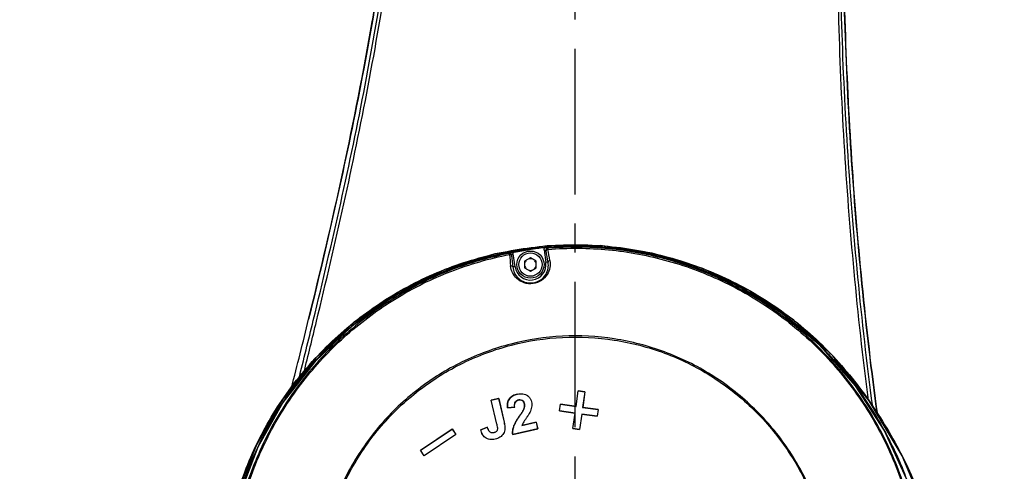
# Model space of a CAD drawing. Header units: millimetres. Extents: x 7426 to 8300, y 123 to 421.
# Tile 70 of 197: x 8007.33 to 8020.01, y 248.71 to 254.53. Entities that reach past the tile are written whole.
import ezdxf
from ezdxf import colors
from ezdxf.entities.mleader import LeaderData, LeaderLine
from ezdxf.math import Vec2, Vec3

# ---------------------------------------------------------------- set-up
doc = ezdxf.new("R2010")
doc.units = ezdxf.units.MM
doc.linetypes.add('CENTER', pattern=[0.6, 0.375, -0.075, 0.075, -0.075])
for name, color, linetype in [('中心线', 7, 'CENTER'), ('外形图', 7, 'Continuous'), ('多重引线', 7, 'Continuous'), ('尺寸标注', 7, 'Continuous')]:
    doc.layers.add(name, color=color, linetype=linetype)
doc.styles.add('微软雅黑', font='msyh.ttc')
doc.dimstyles.new('尺寸标注_1_20比例', dxfattribs={"dimtxt": 1.5, "dimasz": 1.25, "dimexe": 0.5, "dimexo": 0.4, "dimgap": 0.5, "dimtad": 1, "dimdec": 1, "dimlfac": 20, "dimdsep": 46, "dimtxsty": '微软雅黑', "dimcen": 0.09, "dimadec": 0, "dimazin": 0, "dimtp": 0.01, "dimtm": 0.01, "dimtfac": 1, "dimtdec": 1, "dimtofl": 0, "dimtmove": 0, "dimatfit": 3, "dimfxl": 1, "dimtolj": 1, "dimarcsym": 0})

# ---------------------------------------------------------------- blocks, each defined once
blk = doc.blocks.new('*D1252')
at = {"layer": 'Defpoints', "color": 0}
for p in [(8011.614, 279.847), (8023.632, 227.147), (8043.397, 227.147)]:
    blk.add_point(p, dxfattribs=at)
at = {"layer": '尺寸标注', "color": 0, "lineweight": -2}
for p, q in [((8012.014, 279.847), (8043.897, 279.847)), ((8043.397, 278.597), (8043.397, 228.397)), ((8024.032, 227.147), (8043.897, 227.147))]:
    blk.add_line(p, q, dxfattribs=at)
at = {"layer": '尺寸标注', "color": 0}
for points in [[(8043.605, 278.597), (8043.188, 278.597), (8043.397, 279.847)], [(8043.188, 228.397), (8043.605, 228.397), (8043.397, 227.147)]]:
    blk.add_solid(points, dxfattribs=at)
at = {"layer": '尺寸标注', "color": 0, "insert": (8042.117, 253.497), "char_height": 1.5, "attachment_point": 5, "rotation": 90, "style": '微软雅黑'}
blk.add_mtext('\\A1;1054', dxfattribs=at)
blk = doc.blocks.new('*D1259')
at = {"layer": 'Defpoints', "color": 0}
for p in [(7979.832, 275.372), (8015.732, 226.113), (8015.732, 218.415)]:
    blk.add_point(p, dxfattribs=at)
at = {"layer": '尺寸标注', "color": 0, "lineweight": -2}
for p, q in [((7979.832, 274.972), (7979.832, 217.915)), ((8015.732, 225.713), (8015.732, 217.915)), ((7981.082, 218.415), (8014.482, 218.415))]:
    blk.add_line(p, q, dxfattribs=at)
at = {"layer": '尺寸标注', "color": 0}
for points in [[(7981.082, 218.623), (7981.082, 218.206), (7979.832, 218.415)], [(8014.482, 218.206), (8014.482, 218.623), (8015.732, 218.415)]]:
    blk.add_solid(points, dxfattribs=at)
at = {"layer": '尺寸标注', "color": 0, "insert": (7999.241, 219.693), "char_height": 1.5, "attachment_point": 5, "style": '微软雅黑'}
blk.add_mtext('\\A1;718', dxfattribs=at)

msp = doc.modelspace()

# ---------------------------------------------------------------- linework, layer by layer
at = {"layer": '中心线', "linetype": 'CENTER', "ltscale": 5}
msp.add_line((8014.4823, 243.2768), (8014.4823, 281.0891), dxfattribs=at)
at = {"layer": '外形图', "color": 7, "linetype": 'Continuous'}
for p, q in [((8013.7091, 251.3451), (8013.6866, 251.5106)), ((8014.0831, 251.5635), (8014.1083, 251.5542)), ((8014.0831, 251.5635), (8014.1054, 251.399)), ((8014.1311, 251.5826), (8014.1058, 251.5919)), ((8013.9073, 251.4586), (8013.8323, 251.4153)), ((8013.8323, 251.4153), (8013.8323, 251.3287)), ((8013.9823, 251.4153), (8013.9073, 251.4586)), ((8013.9823, 251.3287), (8013.9823, 251.4153)), ((8014.1345, 251.403), (8014.1054, 251.399)), ((8013.7091, 251.3451), (8013.6801, 251.3411)), ((8013.8323, 251.3287), (8013.9073, 251.2854)), ((8013.9073, 251.2854), (8013.9823, 251.3287)), ((8014.4939, 249.5452), (8014.5225, 249.7456)), ((8014.4943, 249.5447), (8014.5229, 249.7451)), ((8014.5225, 249.7456), (8014.5229, 249.7451)), ((8014.6084, 249.7334), (8014.5225, 249.7456)), ((8014.5229, 249.7451), (8014.6079, 249.733)), ((8014.6079, 249.733), (8014.5793, 249.5326)), ((8014.6084, 249.7334), (8014.5798, 249.533)), ((8014.6084, 249.7334), (8014.6079, 249.733)), ((8013.4982, 249.6465), (8013.4017, 249.6245)), ((8013.4017, 249.6245), (8013.4023, 249.6241)), ((8013.4725, 249.3149), (8013.4017, 249.6245)), ((8013.4023, 249.6241), (8013.4978, 249.646)), ((8013.473, 249.315), (8013.4023, 249.6241)), ((8013.4982, 249.6465), (8013.4978, 249.646)), ((8013.4978, 249.646), (8013.5671, 249.3432)), ((8013.4982, 249.6465), (8013.5675, 249.3433)), ((8013.7388, 249.7036), (8013.7389, 249.7032)), ((8013.6119, 249.5253), (8013.7055, 249.5371)), ((8013.6119, 249.5253), (8013.6123, 249.5258)), ((8013.705, 249.5375), (8013.6123, 249.5258)), ((8013.7055, 249.5371), (8013.705, 249.5375)), ((8013.8241, 249.5168), (8013.8245, 249.5167)), ((8014.2813, 249.4879), (8014.2935, 249.5738)), ((8014.2813, 249.4879), (8014.2818, 249.4883)), ((8014.2813, 249.4879), (8014.4817, 249.4593)), ((8014.2818, 249.4883), (8014.2939, 249.5733)), ((8014.4822, 249.4597), (8014.2818, 249.4883)), ((8014.2935, 249.5738), (8014.2939, 249.5733)), ((8014.4939, 249.5452), (8014.2935, 249.5738)), ((8014.2939, 249.5733), (8014.4943, 249.5447)), ((8014.4531, 249.2589), (8014.4817, 249.4593)), ((8014.4536, 249.2593), (8014.4822, 249.4597)), ((8014.4817, 249.4593), (8014.4822, 249.4597)), ((8014.4939, 249.5452), (8014.4943, 249.5447)), ((8014.5798, 249.533), (8014.5793, 249.5326)), ((8014.5793, 249.5326), (8014.7797, 249.504)), ((8014.7802, 249.5044), (8014.5798, 249.533)), ((8014.7797, 249.504), (8014.7676, 249.419)), ((8014.7802, 249.5044), (8014.768, 249.4185)), ((8014.7802, 249.5044), (8014.7797, 249.504)), ((8013.5675, 249.3433), (8013.5671, 249.3432)), ((8013.7982, 249.3002), (8013.9809, 249.3419)), ((8013.9812, 249.3425), (8013.7988, 249.3008)), ((8013.9812, 249.3425), (8013.9809, 249.3419)), ((8013.9809, 249.3419), (8014.0002, 249.2575)), ((8013.9812, 249.3425), (8014.0007, 249.2572)), ((8014.5672, 249.4476), (8014.5386, 249.2472)), ((8014.5676, 249.4471), (8014.539, 249.2467)), ((8014.7676, 249.419), (8014.5672, 249.4476)), ((8014.5676, 249.4471), (8014.5672, 249.4476)), ((8014.5676, 249.4471), (8014.768, 249.4185)), ((8014.768, 249.4185), (8014.7676, 249.419)), ((8012.4912, 248.9809), (8012.8994, 249.255)), ((8012.4918, 248.9808), (8012.8992, 249.2543)), ((8012.8994, 249.255), (8012.8992, 249.2543)), ((8012.8992, 249.2543), (8012.9471, 249.1831)), ((8012.8994, 249.255), (8012.9477, 249.1829)), ((8013.3561, 249.2766), (8013.2673, 249.2452)), ((8013.2673, 249.2452), (8013.2678, 249.245)), ((8013.2678, 249.245), (8013.3558, 249.276)), ((8013.3561, 249.2766), (8013.3558, 249.276)), ((8013.4725, 249.3149), (8013.473, 249.315)), ((8013.6787, 249.1835), (8014.0007, 249.2572)), ((8014.0002, 249.2575), (8013.6791, 249.184)), ((8013.7988, 249.3008), (8013.7982, 249.3002)), ((8014.0007, 249.2572), (8014.0002, 249.2575)), ((8014.4531, 249.2589), (8014.4536, 249.2593)), ((8014.4531, 249.2589), (8014.539, 249.2467)), ((8014.5386, 249.2472), (8014.4536, 249.2593)), ((8014.539, 249.2467), (8014.5386, 249.2472)), ((8012.9477, 249.1829), (8012.5396, 248.9089)), ((8012.9471, 249.1831), (8012.5397, 248.9095)), ((8012.9477, 249.1829), (8012.9471, 249.1831)), ((8013.6787, 249.1835), (8013.6791, 249.184)), ((8012.4912, 248.9809), (8012.4918, 248.9808)), ((8012.5396, 248.9089), (8012.4912, 248.9809)), ((8012.5397, 248.9095), (8012.4918, 248.9808)), ((8012.5396, 248.9089), (8012.5397, 248.9095))]:
    msp.add_line(p, q, dxfattribs=at)
for points in [[(8019.8847, 243.971), (8019.674, 245.592), (8019.3641, 247.0157), (8019.0389, 248.0819), (8018.693, 248.9068), (8018.2673, 249.6156), (8017.7991, 250.1966), (8017.2997, 250.6541), (8016.7385, 251.0314), (8016.1252, 251.3221), (8015.4757, 251.5188), (8014.8053, 251.6165), (8014.1241, 251.6135), (8013.4503, 251.5097), (8012.8042, 251.3087), (8012.1965, 251.0142), (8011.6369, 250.631), (8011.14, 250.1687), (8010.7192, 249.6403), (8010.3832, 249.0577), (8010.1375, 248.431), (8009.9881, 247.7765)], [(8019.4611, 244.2452), (8019.3489, 245.7241), (8019.1704, 246.9078), (8018.9698, 247.8451), (8018.7481, 248.6124), (8018.4598, 249.2395), (8018.0906, 249.8105), (8017.6477, 250.3164), (8017.1455, 250.7428), (8016.5844, 251.0922), (8015.9764, 251.3565), (8015.3376, 251.5289), (8014.6803, 251.6056), (8014.0136, 251.5851), (8013.3579, 251.4682), (8012.7325, 251.2585), (8012.1451, 250.9594), (8011.6047, 250.5754), (8011.126, 250.1165), (8010.7215, 249.5948), (8010.3984, 249.0204), (8010.1622, 248.4029), (8010.0202, 247.7646), (8009.9742, 247.1113)]]:
    msp.add_lwpolyline(points, dxfattribs=at)
for radius in [0.175, 0.15]:
    msp.add_circle((8013.9073, 251.372), radius, dxfattribs=at)
for centre, radius, start, end in [((8013.6401, 251.4909), 0.025, 7.75549, 100.84713), ((8013.8992, 251.186), 0.4221, 124.97532, 128.68724), ((8052.4603, 255.3927), 39.0178, 185.72403, 185.94088), ((8014.4877, 247.0314), 4.5764, 94.78716, 100.45509), ((8013.6618, 251.5073), 0.025, 7.75609, 100.53369), ((8013.9257, 251.1704), 0.4159, 125.09758, 128.84809), ((8053.3394, 255.4663), 39.8733, 185.72673, 185.93832), ((8014.1331, 251.5576), 0.025, 94.58406, 187.9298), ((7976.1937, 245.0052), 38.4764, 9.57156, 9.79019), ((7975.0803, 244.8319), 39.6296, 9.57407, 9.78704), ((8013.9073, 251.372), 0.2, 187.75004, 7.75004), ((8013.9073, 251.372), 0.075, 139.99763, 160.00237), ((8013.9073, 251.372), 0.075, 79.99763, 100.00237), ((8013.9073, 251.372), 0.075, 19.99763, 40.00237), ((8013.9073, 251.372), 0.075, 199.99763, 220.00237), ((8013.9073, 251.372), 0.075, 259.99763, 280.00237), ((8013.9073, 251.372), 0.075, 319.99763, 340.00237), ((7916.7129, 273.7735), 97.1275, 345.698371, 346.237889), ((7924.3774, 271.7267), 89.2576, 345.84406, 346.34377), ((7924.7553, 271.5724), 88.8972, 345.943356, 346.382924), ((8014.4192, 247.1251), 4.446, 154.87631, 179.9928)]:
    msp.add_arc(centre, radius, start, end, dxfattribs=at)
for points, knots in [([(8011.0521, 250.6678), (8011.2081, 251.3047), (8011.5063, 252.5768), (8011.8221, 254.1766), (8012.0278, 255.4574), (8012.1561, 256.4168), (8012.2641, 257.3757), (8012.3866, 258.651), (8012.495, 260.244), (8012.5541, 262.1545), (8012.5488, 263.7442), (8012.5189, 265.0141), (8012.4953, 265.6486), (8012.4802, 265.9656)], [0, 0, 0, 0, 0.1275446, 0.2541403, 0.3171012, 0.3798506, 0.4424076, 0.5047838, 0.6290735, 0.7529144, 0.8765044, 0.9382648, 1, 1, 1, 1]), ([(8012.5487, 262.945), (8012.5486, 262.4301), (8012.535, 261.3996), (8012.4702, 259.8542), (8012.3585, 258.3097), (8012.202, 256.7674), (8012.0007, 255.2289), (8011.7331, 253.6993), (8011.4137, 252.179), (8011.1753, 251.1709), (8011.0521, 250.6678)], [0, 0, 0, 0, 0.1245596, 0.2492751, 0.3741371, 0.4991336, 0.6242335, 0.749424, 0.8746869, 1, 1, 1, 1]), ([(8011.1117, 250.6533), (8011.2339, 251.1559), (8011.4709, 252.1629), (8011.7879, 253.6821), (8012.0525, 255.2115), (8012.2515, 256.7509), (8012.4069, 258.2951), (8012.5176, 259.8432), (8012.5821, 261.3937), (8012.5946, 262.4281), (8012.5972, 262.9451)], [0, 0, 0, 0, 0.1249952, 0.2499948, 0.3749978, 0.5000066, 0.6250189, 0.7500327, 0.8750476, 1, 1, 1, 1]), ([(8011.1537, 250.6432), (8011.2755, 251.146), (8011.5116, 252.1536), (8011.8272, 253.6736), (8012.0904, 255.2038), (8012.2876, 256.7439), (8012.4409, 258.2889), (8012.5489, 259.8378), (8012.5977, 261.1308), (8012.6144, 262.1655), (8012.6145, 262.6829), (8012.6132, 262.9415)], [0, 0, 0, 0, 0.1249915, 0.2499869, 0.3749844, 0.4999876, 0.624996, 0.7500061, 0.8750115, 0.9375338, 1, 1, 1, 1]), ([(8018.1487, 262.9388), (8018.1376, 262.6614), (8018.1109, 262.1065), (8018.0509, 260.9967), (8017.9653, 259.6099), (8017.8825, 257.9445), (8017.844, 256.2773), (8017.8625, 254.6099), (8017.9331, 252.944), (8018.0609, 251.2815), (8018.1831, 250.1766), (8018.2545, 249.6256)], [0, 0, 0, 0, 0.0624578, 0.1249676, 0.2499867, 0.3750021, 0.5000124, 0.6250182, 0.7500186, 0.8750121, 1, 1, 1, 1]), ([(8018.1641, 262.9418), (8018.1553, 262.6626), (8018.1318, 262.104), (8018.074, 260.9871), (8017.9918, 259.5913), (8017.9118, 257.9152), (8017.8771, 256.2375), (8017.8996, 254.5596), (8017.9754, 252.8833), (8018.1093, 251.2108), (8018.2352, 250.0992), (8018.3087, 249.5449)], [0, 0, 0, 0, 0.0624477, 0.1249582, 0.2499781, 0.3749945, 0.5000061, 0.6250138, 0.7500168, 0.875012, 1, 1, 1, 1]), ([(8018.2151, 262.9402), (8018.1944, 262.3832), (8018.1384, 261.268), (8018.0398, 259.5934), (8017.9579, 257.9121), (8017.922, 256.2226), (8017.9451, 254.5265), (8018.0521, 252.26), (8018.2187, 250.5627), (8018.3738, 249.4372)], [0, 0, 0, 0, 0.1236088, 0.2475977, 0.3719941, 0.4968682, 0.6222605, 0.7480582, 1, 1, 1, 1]), ([(8018.3731, 249.4391), (8018.2961, 249.9991), (8018.1654, 251.1233), (8018.0253, 252.8155), (8017.9459, 254.5118), (8017.9219, 256.2074), (8017.9569, 257.8988), (8018.0391, 259.5838), (8018.1382, 261.263), (8018.1944, 262.3815), (8018.2151, 262.9401)], [0, 0, 0, 0, 0.1253664, 0.2509425, 0.3765186, 0.5018985, 0.626941, 0.7516492, 0.8760208, 1, 1, 1, 1]), ([(8009.9388, 247.1111), (8009.9386, 247.39), (8009.9909, 247.9493), (8010.2243, 248.7577), (8010.6024, 249.5097), (8011.114, 250.1781), (8011.7391, 250.7413), (8012.4556, 251.1828), (8013.242, 251.4831), (8014.0697, 251.6344), (8014.9113, 251.6338), (8015.7385, 251.4787), (8016.5232, 251.1749), (8017.2396, 250.7332), (8017.8622, 250.1664), (8018.2852, 249.6078), (8018.5781, 249.1323), (8018.7706, 248.7598), (8018.9342, 248.374), (8019.0295, 248.1114), (8019.0746, 247.9793)], [0, 0, 0, 0, 0.0624798, 0.1249696, 0.1874614, 0.2499525, 0.3124467, 0.3749391, 0.4374312, 0.4999242, 0.5624174, 0.6249086, 0.6873999, 0.7498911, 0.8123879, 0.8748952, 0.906181, 0.9374428, 0.9687153, 1, 1, 1, 1]), ([(8009.9745, 247.1371), (8009.975, 247.3859), (8010.0181, 247.8843), (8010.2078, 248.6094), (8010.5145, 249.2935), (8010.9302, 249.9174), (8011.4444, 250.4629), (8012.0401, 250.9179), (8012.7026, 251.2688), (8013.4147, 251.5035), (8014.1554, 251.6179), (8014.905, 251.6112), (8015.6432, 251.4803), (8016.3496, 251.2295), (8017.0052, 250.866), (8017.5919, 250.3991), (8018.0925, 249.8413), (8018.3623, 249.4204), (8018.4805, 249.2015)], [0, 0, 0, 0, 0.0624969, 0.1249949, 0.1874945, 0.2499927, 0.3124928, 0.374994, 0.4374921, 0.4999912, 0.5624926, 0.6249934, 0.6874924, 0.749993, 0.8124926, 0.8749916, 0.937492, 1, 1, 1, 1]), ([(8018.7559, 248.5969), (8018.6792, 248.8056), (8018.4936, 249.2117), (8018.1361, 249.7772), (8017.7019, 250.2869), (8017.1967, 250.7263), (8016.6321, 251.0861), (8016.0206, 251.3586), (8015.3758, 251.5387), (8014.7113, 251.621), (8014.042, 251.6046), (8013.3822, 251.4917), (8012.746, 251.2828), (8012.1483, 250.981), (8011.602, 250.5941), (8011.1174, 250.1322), (8010.7063, 249.6039), (8010.4879, 249.2143), (8010.3937, 249.0128)], [0, 0, 0, 0, 0.0625017, 0.1250082, 0.1875085, 0.2500072, 0.3125065, 0.3750061, 0.4375055, 0.5000045, 0.5625051, 0.6250055, 0.6875044, 0.7500023, 0.8125026, 0.875003, 0.9375011, 1, 1, 1, 1]), ([(8013.6354, 251.5154), (8013.3773, 251.4658), (8012.8688, 251.3207), (8012.1583, 250.9698), (8011.5212, 250.4986), (8010.9751, 249.9245), (8010.5402, 249.2619), (8010.2287, 248.5333), (8010.0492, 247.7617), (8010.0234, 247.2336), (8010.0339, 246.9712)], [0, 0, 0, 0, 0.1250116, 0.2500105, 0.3750236, 0.5000334, 0.6250403, 0.7500534, 0.875041, 1, 1, 1, 1]), ([(8010.0498, 246.9726), (8010.0391, 247.2341), (8010.0656, 247.7602), (8010.2452, 248.5285), (8010.5552, 249.2544), (8010.988, 249.9147), (8011.5311, 250.4876), (8012.1659, 250.9568), (8012.8735, 251.3065), (8013.3801, 251.4514), (8013.6371, 251.501)], [0, 0, 0, 0, 0.1249512, 0.2499406, 0.3749504, 0.4999606, 0.6249713, 0.7499855, 0.8749881, 1, 1, 1, 1]), ([(8013.6371, 251.5012), (8013.6368, 251.5031), (8013.6363, 251.5066), (8013.6356, 251.511), (8013.6356, 251.5137), (8013.6351, 251.5151), (8013.6353, 251.5154)], [0, 0, 0, 0, 0.4152542, 0.7272042, 0.9241973, 1, 1, 1, 1]), ([(8013.6652, 251.4871), (8013.6643, 251.492), (8013.6551, 251.5013), (8013.6432, 251.5021), (8013.6371, 251.5012)], [0, 0, 0, 0, 0.4428579, 1, 1, 1, 1]), ([(8013.6648, 251.4943), (8013.6647, 251.4942), (8013.6648, 251.4934), (8013.6647, 251.4922), (8013.6649, 251.4901), (8013.6651, 251.4885), (8013.6652, 251.4876)], [0, 0, 0, 0, 0.0774836, 0.2769489, 0.5856537, 1, 1, 1, 1]), ([(8014.0831, 251.5635), (8014.0821, 251.5701), (8014.0859, 251.5845), (8014.0992, 251.5913), (8014.1058, 251.5919)], [0, 0, 0, 0, 0.5001821, 1, 1, 1, 1]), ([(8014.1098, 251.5477), (8014.1095, 251.5493), (8014.1092, 251.5514), (8014.1086, 251.5534), (8014.1085, 251.5541), (8014.1083, 251.5542)], [0, 0, 0, 0, 0.7207475, 0.9201663, 1, 1, 1, 1]), ([(8014.1332, 251.5684), (8014.127, 251.5676), (8014.1157, 251.5636), (8014.1094, 251.5521), (8014.1099, 251.5472)], [0, 0, 0, 0, 0.5568193, 1, 1, 1, 1]), ([(8018.8042, 248.2116), (8018.7406, 248.4638), (8018.6162, 248.8365), (8018.3832, 249.3031), (8018.1102, 249.7483), (8017.6977, 250.2582), (8017.1026, 250.773), (8016.4265, 251.1761), (8015.6902, 251.4544), (8014.9166, 251.5993), (8014.3913, 251.6031), (8014.1311, 251.5825)], [0, 0, 0, 0, 0.1246249, 0.1870939, 0.2496159, 0.3746019, 0.4996611, 0.6247375, 0.7498216, 0.8749, 1, 1, 1, 1]), ([(8014.1311, 251.5825), (8014.1314, 251.5822), (8014.1313, 251.5807), (8014.132, 251.5782), (8014.1325, 251.5737), (8014.133, 251.5703), (8014.1332, 251.5684)], [0, 0, 0, 0, 0.0753633, 0.2721338, 0.5841997, 1, 1, 1, 1]), ([(8014.1332, 251.5684), (8014.3926, 251.589), (8014.9161, 251.5852), (8015.6872, 251.4403), (8016.421, 251.1625), (8017.0948, 250.7606), (8017.6874, 250.2469), (8018.0989, 249.739), (8018.3704, 249.295), (8018.5441, 248.9457), (8018.6874, 248.5832), (8018.7588, 248.3335), (8018.7908, 248.2079)], [0, 0, 0, 0, 0.1250903, 0.2501769, 0.3752673, 0.5003496, 0.6254057, 0.7503832, 0.8128771, 0.8753229, 0.9377006, 1, 1, 1, 1]), ([(8014.1579, 251.4232), (8014.1629, 251.3938), (8014.1623, 251.3307), (8014.1264, 251.2384), (8014.0508, 251.1599), (8013.9417, 251.1182), (8013.8256, 251.1293), (8013.7319, 251.1846), (8013.6725, 251.2639), (8013.6551, 251.3246), (8013.6521, 251.3543)], [0, 0, 0, 0, 0.1098485, 0.2270957, 0.3572075, 0.5001757, 0.6428418, 0.772664, 0.8898974, 1, 1, 1, 1]), ([(8013.6521, 251.3543), (8013.6582, 251.3552), (8013.6698, 251.3547), (8013.6793, 251.3458), (8013.6801, 251.3411)], [0, 0, 0, 0, 0.5664433, 1, 1, 1, 1]), ([(8013.6801, 251.3411), (8013.6827, 251.3149), (8013.6978, 251.2612), (8013.75, 251.1901), (8013.8342, 251.1392), (8013.9404, 251.1286), (8014.0401, 251.1673), (8014.1076, 251.2389), (8014.1388, 251.3214), (8014.139, 251.3771), (8014.1345, 251.403)], [0, 0, 0, 0, 0.1079728, 0.2237963, 0.3539799, 0.4999022, 0.6460627, 0.7764874, 0.8922373, 1, 1, 1, 1]), ([(8014.1579, 251.4232), (8014.1518, 251.4224), (8014.1408, 251.4188), (8014.134, 251.4077), (8014.1345, 251.403)], [0, 0, 0, 0, 0.5657672, 1, 1, 1, 1]), ([(8017.8792, 247.1647), (8017.8555, 247.2732), (8017.8069, 247.4901), (8017.7282, 247.8142), (8017.6551, 248.0828), (8017.5843, 248.2941), (8017.5026, 248.5015), (8017.3802, 248.7527), (8017.1436, 249.1316), (8016.7788, 249.5587), (8016.2464, 249.9714), (8015.6419, 250.2691), (8014.9895, 250.437), (8014.3167, 250.4729), (8013.6506, 250.371), (8013.0186, 250.1378), (8012.446, 249.7827), (8011.9571, 249.319), (8011.5716, 248.7665), (8011.3053, 248.1476), (8011.1688, 247.4882), (8011.1689, 247.0386), (8011.1916, 246.8168)], [0, 0, 0, 0, 0.0311301, 0.0623009, 0.0935093, 0.1091127, 0.1247293, 0.1559904, 0.1872645, 0.2497697, 0.3122889, 0.3748081, 0.4373349, 0.4998599, 0.5623832, 0.6249089, 0.6874334, 0.7499579, 0.8124823, 0.8750029, 0.9375122, 1, 1, 1, 1]), ([(8011.2072, 246.8182), (8011.185, 247.039), (8011.1856, 247.3751), (8011.254, 247.8146), (8011.3662, 248.2452), (8011.5875, 248.759), (8011.9713, 249.309), (8012.4579, 249.7707), (8013.0279, 250.1244), (8013.6571, 250.3568), (8014.3203, 250.4576), (8014.99, 250.4219), (8015.5316, 250.2817), (8015.9405, 250.1059), (8016.2322, 249.943), (8016.5057, 249.7512), (8016.759, 249.5334), (8016.9888, 249.2909), (8017.1917, 249.0257), (8017.3691, 248.7431), (8017.5168, 248.4437), (8017.6273, 248.1291), (8017.7163, 247.8086), (8017.7942, 247.4855), (8017.8433, 247.2696), (8017.8665, 247.1614)], [0, 0, 0, 0, 0.062459, 0.0937399, 0.1250252, 0.1875227, 0.2500228, 0.3125224, 0.3750223, 0.4375228, 0.5000216, 0.5625227, 0.625024, 0.6563138, 0.6876035, 0.7188921, 0.7501789, 0.7814606, 0.8127355, 0.8440002, 0.8752468, 0.9064747, 0.9376747, 0.9688507, 1, 1, 1, 1]), ([(8013.7388, 249.7036), (8013.7619, 249.7089), (8013.7983, 249.7113), (8013.8446, 249.6997), (8013.8756, 249.6811), (8013.8997, 249.6545), (8013.9168, 249.6231), (8013.9258, 249.5884), (8013.9263, 249.5526), (8013.9194, 249.5175), (8013.9076, 249.4839), (8013.8916, 249.452), (8013.8724, 249.4221), (8013.8523, 249.3926), (8013.826, 249.3535), (8013.8055, 249.3234), (8013.7988, 249.3008)], [0, 0, 0, 0, 0.124822, 0.1873927, 0.2498518, 0.312315, 0.3747705, 0.4372072, 0.4996778, 0.5622, 0.6247818, 0.6873556, 0.749984, 0.8126019, 0.875226, 1, 1, 1, 1]), ([(8013.7389, 249.7032), (8013.762, 249.7084), (8013.7984, 249.7109), (8013.8447, 249.6992), (8013.8756, 249.6805), (8013.8996, 249.6539), (8013.9166, 249.6224), (8013.9255, 249.5876), (8013.9258, 249.5518), (8013.9187, 249.5168), (8013.9069, 249.4832), (8013.8907, 249.4515), (8013.8715, 249.4215), (8013.8514, 249.3921), (8013.8251, 249.353), (8013.8047, 249.3229), (8013.7982, 249.3002)], [0, 0, 0, 0, 0.1248435, 0.1874305, 0.2499013, 0.3123734, 0.3748367, 0.4372853, 0.4997722, 0.5622924, 0.6248509, 0.687422, 0.7500352, 0.8126629, 0.875294, 1, 1, 1, 1]), ([(8013.7388, 249.7036), (8013.719, 249.6991), (8013.6803, 249.6855), (8013.6157, 249.6327), (8013.6071, 249.5649), (8013.6119, 249.5253)], [0, 0, 0, 0, 0.2528567, 0.5043416, 1, 1, 1, 1]), ([(8013.6123, 249.5258), (8013.6076, 249.5652), (8013.6163, 249.6327), (8013.6806, 249.6852), (8013.7192, 249.6987), (8013.7389, 249.7032)], [0, 0, 0, 0, 0.4956344, 0.7471365, 1, 1, 1, 1]), ([(8013.7055, 249.5371), (8013.704, 249.5462), (8013.7022, 249.5645), (8013.706, 249.5926), (8013.7236, 249.6156), (8013.7493, 249.6274), (8013.7772, 249.6303), (8013.805, 249.6227), (8013.8236, 249.6007), (8013.8296, 249.583), (8013.8311, 249.5739)], [0, 0, 0, 0, 0.1253871, 0.2504053, 0.3749868, 0.5001257, 0.6255625, 0.7503306, 0.874913, 1, 1, 1, 1]), ([(8013.8245, 249.5167), (8013.8315, 249.5348), (8013.8364, 249.5654), (8013.8233, 249.6027), (8013.8024, 249.6252), (8013.7723, 249.6309), (8013.7431, 249.6263), (8013.717, 249.6108), (8013.7074, 249.5926), (8013.7051, 249.5832)], [0, 0, 0, 0, 0.2490589, 0.3744212, 0.4991356, 0.6242796, 0.750021, 0.8752778, 1, 1, 1, 1]), ([(8013.8241, 249.5168), (8013.8186, 249.5024), (8013.8037, 249.4751), (8013.7686, 249.4242), (8013.7331, 249.3734), (8013.7036, 249.319), (8013.6857, 249.2759), (8013.6762, 249.2301), (8013.6768, 249.1989), (8013.6787, 249.1835)], [0, 0, 0, 0, 0.1247788, 0.2500681, 0.4996414, 0.624748, 0.7499315, 0.8749033, 1, 1, 1, 1]), ([(8013.6791, 249.184), (8013.6772, 249.1994), (8013.6767, 249.2306), (8013.6862, 249.2763), (8013.7042, 249.3192), (8013.7337, 249.3735), (8013.7692, 249.4242), (8013.8041, 249.475), (8013.819, 249.5023), (8013.8245, 249.5167)], [0, 0, 0, 0, 0.1251108, 0.2501052, 0.3752616, 0.5003452, 0.7499344, 0.8752155, 1, 1, 1, 1]), ([(8013.5675, 249.3433), (8013.5725, 249.3214), (8013.5821, 249.2776), (8013.5743, 249.2087), (8013.5386, 249.1621), (8013.5003, 249.1384), (8013.4686, 249.1266), (8013.4356, 249.1191), (8013.391, 249.1148), (8013.3451, 249.1257), (8013.3102, 249.1546), (8013.284, 249.1913), (8013.2723, 249.2234), (8013.2673, 249.2452)], [0, 0, 0, 0, 0.1252662, 0.2498341, 0.3741884, 0.4369658, 0.4997774, 0.5626177, 0.6254224, 0.7497744, 0.8123676, 0.8750125, 1, 1, 1, 1]), ([(8013.5671, 249.3432), (8013.5721, 249.3214), (8013.5817, 249.2777), (8013.5739, 249.209), (8013.5384, 249.1626), (8013.5003, 249.1389), (8013.4687, 249.1271), (8013.4358, 249.1196), (8013.3914, 249.1152), (8013.3456, 249.1259), (8013.3107, 249.1546), (8013.2845, 249.1912), (8013.2728, 249.2232), (8013.2678, 249.245)], [0, 0, 0, 0, 0.1252696, 0.2498378, 0.3741891, 0.4369658, 0.4997771, 0.5626161, 0.6254183, 0.7497716, 0.8123656, 0.8750095, 1, 1, 1, 1]), ([(8013.473, 249.315), (8013.4753, 249.3046), (8013.4808, 249.2842), (8013.4839, 249.2574), (8013.4787, 249.2365), (8013.4699, 249.2229), (8013.4573, 249.2127), (8013.4423, 249.207), (8013.4266, 249.204), (8013.4105, 249.2038), (8013.3951, 249.209), (8013.3778, 249.2217), (8013.3639, 249.2453), (8013.3585, 249.2657), (8013.3558, 249.276)], [0, 0, 0, 0, 0.1251303, 0.2499148, 0.3124276, 0.374943, 0.4374804, 0.5001311, 0.5628272, 0.6254655, 0.6879709, 0.7505216, 0.8749376, 1, 1, 1, 1]), ([(8013.4725, 249.3149), (8013.4749, 249.3046), (8013.4803, 249.2842), (8013.4835, 249.2575), (8013.4783, 249.2367), (8013.4695, 249.2231), (8013.457, 249.213), (8013.4419, 249.2074), (8013.4263, 249.2044), (8013.4102, 249.2043), (8013.3949, 249.2096), (8013.3778, 249.2224), (8013.3641, 249.246), (8013.3588, 249.2663), (8013.3561, 249.2766)], [0, 0, 0, 0, 0.125128, 0.2499037, 0.3124089, 0.3749296, 0.4374759, 0.5001373, 0.5628347, 0.6254617, 0.6879543, 0.7504923, 0.8749328, 1, 1, 1, 1])]:
    msp.add_open_spline(points, degree=3, knots=knots, dxfattribs=at)
for points in [[(8013.8311, 249.5739), (8013.8344, 249.555), (8013.831, 249.5347), (8013.8241, 249.5168)], [(8018.4805, 249.2015), (8018.5665, 249.0422), (8018.644, 248.8778), (8018.7108, 248.7094)]]:
    msp.add_open_spline(points, degree=3, dxfattribs=at)

# ---------------------------------------------------------------- dimensions: what is measured, and where the dimension line sits
at = {"layer": '尺寸标注'}
dim = msp.add_linear_dim(base=(8043.3966, 227.147), p1=(8011.6144, 279.847), p2=(8023.6323, 227.147), angle=90, dimstyle='尺寸标注_1_20比例', dxfattribs=at)
dim.commit()
dim.dimension.update_dxf_attribs({"geometry": '*D1252', "text_midpoint": (8042.117, 253.497)})
dim = msp.add_linear_dim(base=(8015.7323, 218.4145), p1=(7979.8323, 275.372), p2=(8015.7323, 226.1134), dimstyle='尺寸标注_1_20比例', dxfattribs=at)
dim.commit()
dim.dimension.update_dxf_attribs({"geometry": '*D1259', "text_midpoint": (7999.2411, 218.4145), "dimtype": 160})

# ---------------------------------------------------------------- leaders
at = {"layer": '多重引线'}
ml = msp.add_multileader_mtext('Standard', dxfattribs=at)
ml.set_content('\\A1;\\pxqc;两侧接口\\P4×{\\C256;Φ8H7({\\H0.7x;\\S+0.015^   0;})深度8\\P4×M6深度12}', style='微软雅黑')
ml.set_leader_properties()
ml.build(insert=Vec2(0, 0))
ml.multileader.update_dxf_attribs({"text_left_attachment_type": 5, "text_right_attachment_type": 5, "dogleg_length": 3.5282, "arrow_head_size": 1.25})
ctx = ml.context
ctx.base_point, ctx.char_height, ctx.arrow_head_size, ctx.landing_gap_size, ctx.plane_origin = Vec3(7982.7684, 246.6098), 1.5, 1.25, 0.5, Vec3(8014.2323, 238.747)
ctx.left_attachment, ctx.right_attachment, ctx.text_align_type = 5, 5, 2
notes = []
notes.append((ctx, [(0, (1, 1, 0), (8006.2124, 246.6098), (-1, 0), 3.5282, [(0, [(8014.2323, 238.747)], 0, [])])]))
ctx.mtext.insert, ctx.mtext.width, ctx.mtext.alignment, ctx.mtext.flow_direction = Vec3(8002.1843, 254.2339), 18.859511, 3, 5
for ctx, leaders in notes:
    for number, flags, end, landing, length, lines in leaders:
        leader = LeaderData()
        leader.index, (leader.has_last_leader_line, leader.has_dogleg_vector, leader.attachment_direction) = number, flags
        leader.last_leader_point, leader.dogleg_vector, leader.dogleg_length = Vec3(end), Vec3(landing), length
        for number, points, colour, breaks in lines:
            line = LeaderLine()
            line.index, line.vertices, line.color, line.breaks = number, Vec3.list(points), colors.encode_raw_color(colour), breaks
            leader.lines.append(line)
        ctx.leaders.append(leader)

doc.saveas('drawing.dxf')
